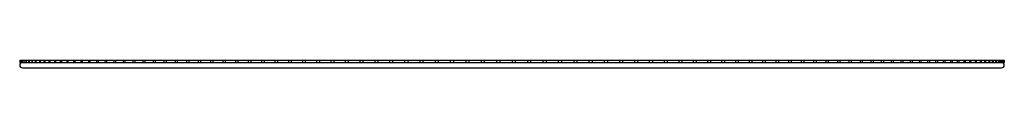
# Paper-space layout '_Inferior' of a CAD drawing. Header units: millimetres. Extents: x -453 to 452, y -3 to 5.
import ezdxf

# ---------------------------------------------------------------- set-up
doc = ezdxf.new("R2010")
doc.units = ezdxf.units.MM

psp = doc.layouts.new('_Inferior')

# ---------------------------------------------------------------- linework, layer by layer
at = {"color": 7, "linetype": 'Continuous', "lineweight": 25}
for p, q in [((-452.49, 4.5), (452.49, 4.5)), ((-452.49, 4.5), (-452.49, 2.5)), ((-452.49, 2.5), (-337.55, 2.5)), ((-452.18, 4.5), (-452.18, 2.5)), ((-451.47, 4.5), (-451.47, 2.5)), ((-451.42, 4.5), (-451.42, 2.5)), ((-450.35, 4.5), (-450.35, 2.5)), ((-450.21, 4.5), (-450.21, 2.5)), ((-448.79, 4.5), (-448.79, 2.5)), ((-448.56, 4.5), (-448.56, 2.5)), ((-446.79, 4.5), (-446.79, 2.5)), ((-446.47, 4.5), (-446.47, 2.5)), ((-444.35, 4.5), (-444.35, 2.5)), ((-443.93, 4.5), (-443.93, 2.5)), ((-441.46, 4.5), (-441.46, 2.5)), ((-440.96, 4.5), (-440.96, 2.5)), ((-438.15, 4.5), (-438.15, 2.5)), ((-437.56, 4.5), (-437.56, 2.5)), ((-434.4, 4.5), (-434.4, 2.5)), ((-433.72, 4.5), (-433.72, 2.5)), ((-430.22, 4.5), (-430.22, 2.5)), ((-429.45, 4.5), (-429.45, 2.5)), ((-425.62, 4.5), (-425.62, 2.5)), ((-424.76, 4.5), (-424.76, 2.5)), ((-420.59, 4.5), (-420.59, 2.5)), ((-419.65, 4.5), (-419.65, 2.5)), ((-415.15, 4.5), (-415.15, 2.5)), ((-414.13, 4.5), (-414.13, 2.5)), ((-409.31, 4.5), (-409.31, 2.5)), ((-408.19, 4.5), (-408.19, 2.5)), ((-403.05, 4.5), (-403.05, 2.5)), ((-401.86, 4.5), (-401.86, 2.5)), ((-396.4, 4.5), (-396.4, 2.5)), ((-395.13, 4.5), (-395.13, 2.5)), ((-389.36, 4.5), (-389.36, 2.5)), ((-388.01, 4.5), (-388.01, 2.5)), ((-381.94, 4.5), (-381.94, 2.5)), ((-380.5, 4.5), (-380.5, 2.5)), ((-374.14, 4.5), (-374.14, 2.5)), ((-372.62, 4.5), (-372.62, 2.5)), ((-365.97, 4.5), (-365.97, 2.5)), ((-364.37, 4.5), (-364.37, 2.5)), ((-357.43, 4.5), (-357.43, 2.5)), ((-355.77, 4.5), (-355.77, 2.5)), ((-348.55, 4.5), (-348.55, 2.5)), ((-346.81, 4.5), (-346.81, 2.5)), ((-339.32, 4.5), (-339.32, 2.5)), ((-337.51, 4.5), (-337.51, 2.5)), ((-337.51, 2.5), (-56.4, 2.5)), ((-329.76, 4.5), (-329.76, 2.5)), ((-327.87, 4.5), (-327.87, 2.5)), ((-319.87, 4.5), (-319.87, 2.5)), ((-317.91, 4.5), (-317.91, 2.5)), ((-309.66, 4.5), (-309.66, 2.5)), ((-307.64, 4.5), (-307.64, 2.5)), ((-299.15, 4.5), (-299.15, 2.5)), ((-297.07, 4.5), (-297.07, 2.5)), ((-288.34, 4.5), (-288.34, 2.5)), ((-286.2, 4.5), (-286.2, 2.5)), ((-277.25, 4.5), (-277.25, 2.5)), ((-275.05, 4.5), (-275.05, 2.5)), ((-265.89, 4.5), (-265.89, 2.5)), ((-263.63, 4.5), (-263.63, 2.5)), ((-254.26, 4.5), (-254.26, 2.5)), ((-251.95, 4.5), (-251.95, 2.5)), ((-242.39, 4.5), (-242.39, 2.5)), ((-240.01, 4.5), (-240.01, 2.5)), ((-230.27, 4.5), (-230.27, 2.5)), ((-227.85, 4.5), (-227.85, 2.5)), ((-217.93, 4.5), (-217.93, 2.5)), ((-215.45, 4.5), (-215.45, 2.5)), ((-205.37, 4.5), (-205.37, 2.5)), ((-202.85, 4.5), (-202.85, 2.5)), ((-192.6, 4.5), (-192.6, 2.5)), ((-190.04, 4.5), (-190.04, 2.5)), ((-179.65, 4.5), (-179.65, 2.5)), ((-177.05, 4.5), (-177.05, 2.5)), ((-166.52, 4.5), (-166.52, 2.5)), ((-163.88, 4.5), (-163.88, 2.5)), ((-153.23, 4.5), (-153.23, 2.5)), ((-150.55, 4.5), (-150.55, 2.5)), ((-139.79, 4.5), (-139.79, 2.5)), ((-137.08, 4.5), (-137.08, 2.5)), ((-126.2, 4.5), (-126.2, 2.5)), ((-123.46, 4.5), (-123.46, 2.5)), ((-112.5, 4.5), (-112.5, 2.5)), ((-109.73, 4.5), (-109.73, 2.5)), ((-98.68, 4.5), (-98.68, 2.5)), ((-95.89, 4.5), (-95.89, 2.5)), ((-84.76, 4.5), (-84.76, 2.5)), ((-81.95, 4.5), (-81.95, 2.5)), ((-70.76, 4.5), (-70.76, 2.5)), ((-67.93, 4.5), (-67.93, 2.5)), ((-56.7, 4.5), (-56.7, 2.5)), ((-56.39, 2.5), (59.15, 2.5)), ((-53.84, 4.5), (-53.84, 2.5)), ((-42.57, 4.5), (-42.57, 2.5)), ((-39.7, 4.5), (-39.7, 2.5)), ((-28.4, 4.5), (-28.4, 2.5)), ((-25.53, 4.5), (-25.53, 2.5)), ((-14.21, 4.5), (-14.21, 2.5)), ((-11.32, 4.5), (-11.32, 2.5)), ((0, 4.5), (0, 2.5)), ((2.89, 4.5), (2.89, 2.5)), ((14.21, 4.5), (14.21, 2.5)), ((17.1, 4.5), (17.1, 2.5)), ((28.4, 4.5), (28.4, 2.5)), ((31.3, 4.5), (31.3, 2.5)), ((42.57, 4.5), (42.57, 2.5)), ((45.46, 4.5), (45.46, 2.5)), ((56.7, 4.5), (56.7, 2.5)), ((59.19, 2.5), (339.32, 2.5)), ((59.58, 4.5), (59.58, 2.5)), ((70.76, 4.5), (70.76, 2.5)), ((73.64, 4.5), (73.64, 2.5)), ((84.76, 4.5), (84.76, 2.5)), ((87.63, 4.5), (87.63, 2.5)), ((98.68, 4.5), (98.68, 2.5)), ((101.53, 4.5), (101.53, 2.5)), ((112.5, 4.5), (112.5, 2.5)), ((115.33, 4.5), (115.33, 2.5)), ((126.2, 4.5), (126.2, 2.5)), ((129.02, 4.5), (129.02, 2.5)), ((139.79, 4.5), (139.79, 2.5)), ((142.58, 4.5), (142.58, 2.5)), ((153.23, 4.5), (153.23, 2.5)), ((156, 4.5), (156, 2.5)), ((166.52, 4.5), (166.52, 2.5)), ((169.26, 4.5), (169.26, 2.5)), ((179.65, 4.5), (179.65, 2.5)), ((182.36, 4.5), (182.36, 2.5)), ((192.6, 4.5), (192.6, 2.5)), ((195.28, 4.5), (195.28, 2.5)), ((205.37, 4.5), (205.37, 2.5)), ((208, 4.5), (208, 2.5)), ((217.93, 4.5), (217.93, 2.5)), ((220.52, 4.5), (220.52, 2.5)), ((230.27, 4.5), (230.27, 2.5)), ((232.83, 4.5), (232.83, 2.5)), ((242.39, 4.5), (242.39, 2.5)), ((244.9, 4.5), (244.9, 2.5)), ((254.26, 4.5), (254.26, 2.5)), ((256.73, 4.5), (256.73, 2.5)), ((265.89, 4.5), (265.89, 2.5)), ((268.31, 4.5), (268.31, 2.5)), ((277.25, 4.5), (277.25, 2.5)), ((279.62, 4.5), (279.62, 2.5)), ((288.34, 4.5), (288.34, 2.5)), ((290.66, 4.5), (290.66, 2.5)), ((299.15, 4.5), (299.15, 2.5)), ((301.41, 4.5), (301.41, 2.5)), ((309.66, 4.5), (309.66, 2.5)), ((311.86, 4.5), (311.86, 2.5)), ((319.87, 4.5), (319.87, 2.5)), ((322, 4.5), (322, 2.5)), ((329.76, 4.5), (329.76, 2.5)), ((331.83, 4.5), (331.83, 2.5)), ((339.32, 4.5), (339.32, 2.5)), ((339.4, 2.5), (452.49, 2.5)), ((341.33, 4.5), (341.33, 2.5)), ((348.55, 4.5), (348.55, 2.5)), ((350.49, 4.5), (350.49, 2.5)), ((357.43, 4.5), (357.43, 2.5)), ((359.31, 4.5), (359.31, 2.5)), ((365.97, 4.5), (365.97, 2.5)), ((367.77, 4.5), (367.77, 2.5)), ((374.14, 4.5), (374.14, 2.5)), ((375.87, 4.5), (375.87, 2.5)), ((381.94, 4.5), (381.94, 2.5)), ((383.6, 4.5), (383.6, 2.5)), ((389.36, 4.5), (389.36, 2.5)), ((390.95, 4.5), (390.95, 2.5)), ((396.4, 4.5), (396.4, 2.5)), ((397.91, 4.5), (397.91, 2.5)), ((403.05, 4.5), (403.05, 2.5)), ((404.49, 4.5), (404.49, 2.5)), ((409.31, 4.5), (409.31, 2.5)), ((410.66, 4.5), (410.66, 2.5)), ((415.15, 4.5), (415.15, 2.5)), ((416.42, 4.5), (416.42, 2.5)), ((420.59, 4.5), (420.59, 2.5)), ((421.78, 4.5), (421.78, 2.5)), ((425.62, 4.5), (425.62, 2.5)), ((426.72, 4.5), (426.72, 2.5)), ((430.22, 4.5), (430.22, 2.5)), ((431.24, 4.5), (431.24, 2.5)), ((434.4, 4.5), (434.4, 2.5)), ((435.33, 4.5), (435.33, 2.5)), ((438.15, 4.5), (438.15, 2.5)), ((438.99, 4.5), (438.99, 2.5)), ((441.46, 4.5), (441.46, 2.5)), ((442.22, 4.5), (442.22, 2.5)), ((444.35, 4.5), (444.35, 2.5)), ((445.02, 4.5), (445.02, 2.5)), ((446.79, 4.5), (446.79, 2.5)), ((447.37, 4.5), (447.37, 2.5)), ((448.79, 4.5), (448.79, 2.5)), ((449.29, 4.5), (449.29, 2.5)), ((450.35, 4.5), (450.35, 2.5)), ((450.75, 4.5), (450.75, 2.5)), ((451.47, 4.5), (451.47, 2.5)), ((451.78, 4.5), (451.78, 2.5)), ((452.14, 4.5), (452.14, 2.5)), ((452.36, 4.5), (452.36, 2.5)), ((452.49, 4.5), (452.49, 2.5)), ((-450, -2.5), (450, -2.5))]:
    psp.add_line(p, q, dxfattribs=at)
for centre, start, end in [((-450, 0), 90, 270), ((450, 0), 270, 90)]:
    psp.add_arc(centre, 2.5, start, end, dxfattribs=at)

doc.saveas('drawing.dxf')
